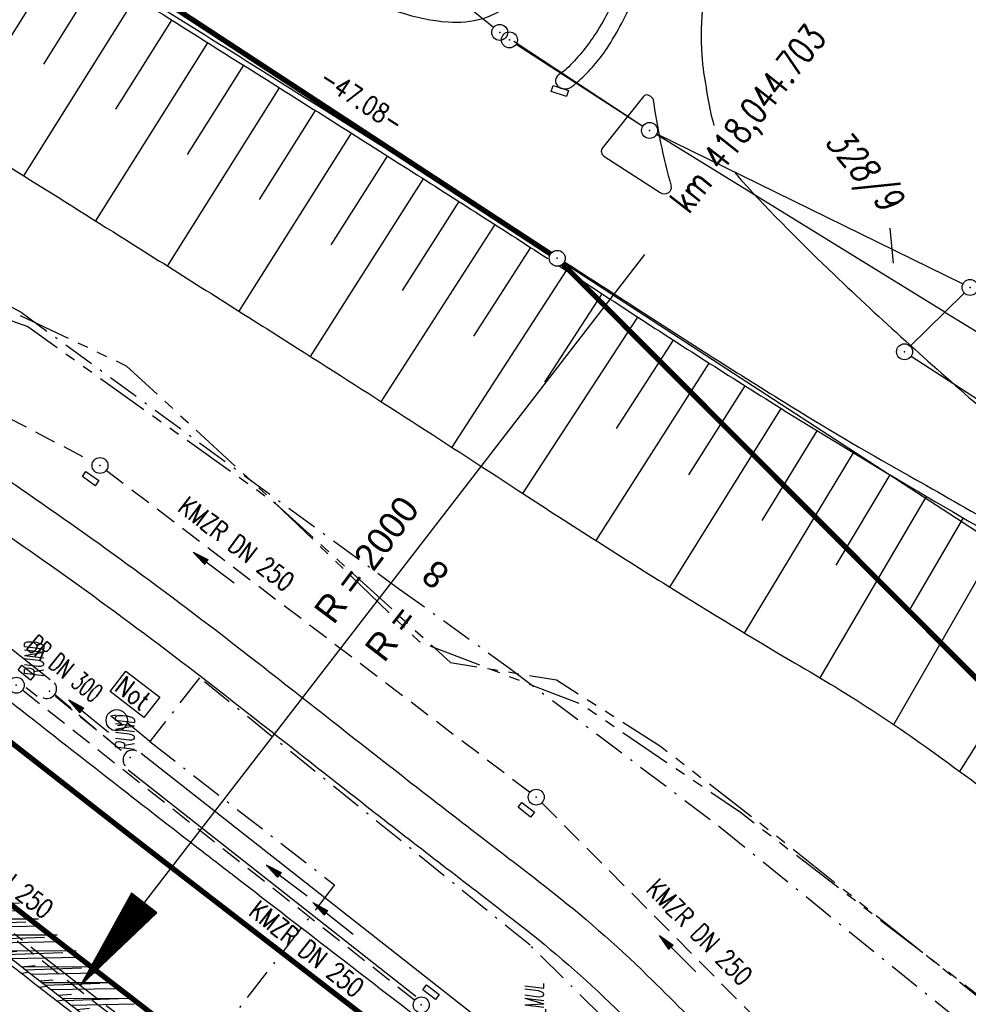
# Model space of a CAD drawing. Extents: x 448150 to 449332, y 437108 to 438384.
# Tile 131 of 172: x 448883 to 448972, y 437590 to 437683. Entities that reach past the tile are written whole.
import ezdxf
from ezdxf.enums import TextEntityAlignment as Align

# ---------------------------------------------------------------- set-up
doc = ezdxf.new("R2010")
doc.units = 0
doc.header["$LTSCALE"] = 2
doc.header["$MEASUREMENT"] = 0
for name, pattern in [('ACHSE', [5.5, 4, -0.5, 0.5, -0.5]), ('AUSGEZOGEN', [0]), ('BAB-FM2', [2.6, 1.5, -0.5, 0.1, -0.5]), ('GESTRICH-X2', [1.5, 1, -0.5]), ('PHANTOMX2', [5, 2.5, -0.5, 0.5, -0.5, 0.5, -0.5])]:
    doc.linetypes.add(name, pattern=pattern)
doc.layers.get('0').update_dxf_attribs({"linetype": 'AUSGEZOGEN'})
for name, color, linetype in [('212-ABSTAND', 8, 'AUSGEZOGEN'), ('212-FLSTNR', 8, 'AUSGEZOGEN'), ('212-GRENZL', 8, 'AUSGEZOGEN'), ('212-GRENZL-BAB', 7, 'AUSGEZOGEN'), ('212-GRENZP', 8, 'AUSGEZOGEN'), ('212-GRENZP-BAB', 7, 'AUSGEZOGEN'), ('ACHSELEMENT', 1, 'AUSGEZOGEN'), ('ACHSETOP', 250, 'ACHSE'), ('ANMERKUNG', 7, 'CONTINUOUS'), ('BAB_FM', 5, 'BAB-FM2'), ('BOESCHG', 250, 'AUSGEZOGEN'), ('DURCHL', 200, 'GESTRICH-X2'), ('FBRTOP', 250, 'AUSGEZOGEN'), ('KANAL', 7, 'GESTRICH-X2'), ('Lichtwellenleiter COLT', 46, 'PHANTOMX2'), ('Lichtwellenleiter GLH', 46, 'PHANTOMX2'), ('MULDE', 250, 'AUSGEZOGEN'), ('NS', 5, 'AUSGEZOGEN'), ('PFEIL', 7, 'CONTINUOUS'), ('PFEILTOP', 200, 'AUSGEZOGEN'), ('SCHLITZRINNE', 200, 'AUSGEZOGEN'), ('SCHSYMBOL', 200, 'AUSGEZOGEN'), ('STRASSE', 250, 'AUSGEZOGEN'), ('TEXTO', 4, 'CONTINUOUS')]:
    doc.layers.add(name, color=color, linetype=linetype)
doc.styles.add('ROMANS', font='romans.shx', dxfattribs={"width": 0.8})
doc.styles.add('UNIR-H', font='unir_h.shx', dxfattribs={"width": 0.8})

# ---------------------------------------------------------------- blocks, each defined once
blk = doc.blocks.new('NOTRUFS')
for p, q in [((-0.7, 0), (-0.357, 0.35)), ((-0.7, 0), (0.7, 0)), ((0.357, -0.35), (0.7, 0))]:
    blk.add_line(p, q)
blk.add_lwpolyline([(-2.143, 4.194), (1.876, 4.194), (1.876, 1.75), (-2.143, 1.75)], close=True)
blk.add_circle((0, 0), 1)
at = {"style": 'ROMANS', "width": 0.8}
blk.add_text('Not', height=1.8, dxfattribs=at).set_placement((-1.982, 2.071))
blk = doc.blocks.new('30S')
at = {"color": 0}
for p, q in [((-0.751, -0.583), (-0.751, 0)), ((-0.751, 0), (0.751, 0)), ((0.751, 0), (0.751, -0.583)), ((0.751, -0.583), (-0.751, -0.583))]:
    blk.add_line(p, q, dxfattribs=at)
blk.add_point((0, 0), dxfattribs=at)
blk = doc.blocks.new('*X37')
at = {"color": 0}
for p, q in [((770.446, 144.261), (770.734, 144.55)), ((770.458, 144.345), (770.725, 144.611)), ((770.471, 144.428), (770.716, 144.673)), ((770.484, 144.512), (770.706, 144.734)), ((770.497, 144.595), (770.697, 144.795)), ((770.509, 144.679), (770.687, 144.857)), ((770.522, 144.762), (770.678, 144.918)), ((770.535, 144.846), (770.669, 144.979)), ((770.548, 144.929), (770.659, 145.041)), ((770.561, 145.013), (770.65, 145.102)), ((770.573, 145.096), (770.64, 145.163)), ((770.586, 145.18), (770.631, 145.225)), ((770.599, 145.263), (770.622, 145.286)), ((770.254, 143.009), (770.875, 143.63)), ((770.267, 143.092), (770.866, 143.692)), ((770.279, 143.176), (770.856, 143.753)), ((770.292, 143.259), (770.847, 143.814)), ((770.305, 143.343), (770.838, 143.875)), ((770.318, 143.426), (770.828, 143.937)), ((770.331, 143.51), (770.819, 143.998)), ((770.343, 143.593), (770.809, 144.059)), ((770.356, 143.677), (770.8, 144.121)), ((770.369, 143.76), (770.791, 144.182)), ((770.382, 143.844), (770.781, 144.243)), ((770.394, 143.927), (770.772, 144.305)), ((770.407, 144.011), (770.762, 144.366)), ((770.42, 144.094), (770.753, 144.427)), ((770.433, 144.178), (770.744, 144.489)), ((770.062, 141.757), (771.016, 142.71)), ((770.075, 141.84), (771.006, 142.772)), ((770.088, 141.924), (770.997, 142.833)), ((770.1, 142.007), (770.988, 142.894)), ((770.113, 142.091), (770.978, 142.956)), ((770.126, 142.174), (770.969, 143.017)), ((770.139, 142.258), (770.96, 143.078)), ((770.152, 142.341), (770.95, 143.14)), ((770.164, 142.425), (770.941, 143.201)), ((770.177, 142.508), (770.931, 143.262)), ((770.19, 142.592), (770.922, 143.324)), ((770.203, 142.675), (770.913, 143.385)), ((770.215, 142.758), (770.903, 143.446)), ((770.228, 142.842), (770.894, 143.508)), ((770.241, 142.925), (770.884, 143.569)), ((769.87, 140.504), (771.157, 141.79)), ((769.883, 140.588), (771.147, 141.852)), ((769.896, 140.671), (771.138, 141.913)), ((769.909, 140.755), (771.129, 141.974)), ((769.922, 140.838), (771.119, 142.036)), ((769.934, 140.922), (771.11, 142.097)), ((769.947, 141.005), (771.1, 142.158)), ((769.96, 141.089), (771.091, 142.22)), ((769.973, 141.172), (771.082, 142.281)), ((769.985, 141.256), (771.072, 142.342)), ((769.998, 141.339), (771.063, 142.404)), ((770.011, 141.423), (771.053, 142.465)), ((770.024, 141.506), (771.044, 142.526)), ((770.037, 141.59), (771.035, 142.588)), ((770.049, 141.673), (771.025, 142.649)), ((769.679, 139.252), (771.297, 140.871)), ((769.692, 139.335), (771.288, 140.932)), ((769.704, 139.419), (771.279, 140.993)), ((769.717, 139.502), (771.269, 141.055)), ((769.73, 139.586), (771.26, 141.116)), ((769.743, 139.669), (771.251, 141.177)), ((769.755, 139.753), (771.241, 141.239)), ((769.768, 139.836), (771.232, 141.3)), ((769.781, 139.92), (771.222, 141.361)), ((769.794, 140.003), (771.213, 141.423)), ((769.807, 140.087), (771.204, 141.484)), ((769.819, 140.17), (771.194, 141.545)), ((769.832, 140.254), (771.185, 141.607)), ((769.845, 140.337), (771.175, 141.668)), ((769.858, 140.421), (771.166, 141.729)), ((769.487, 138), (771.438, 139.951)), ((769.5, 138.083), (771.429, 140.012)), ((769.513, 138.167), (771.419, 140.073)), ((769.525, 138.25), (771.41, 140.135)), ((769.538, 138.334), (771.401, 140.196)), ((769.551, 138.417), (771.391, 140.257)), ((769.564, 138.501), (771.382, 140.319)), ((769.577, 138.584), (771.373, 140.38)), ((769.589, 138.667), (771.363, 140.441)), ((769.602, 138.751), (771.354, 140.503)), ((769.615, 138.834), (771.344, 140.564)), ((769.628, 138.918), (771.335, 140.625)), ((769.64, 139.001), (771.326, 140.687)), ((769.653, 139.085), (771.316, 140.748)), ((769.666, 139.168), (771.307, 140.809)), ((769.295, 136.747), (771.579, 139.031)), ((769.308, 136.831), (771.57, 139.092)), ((769.321, 136.914), (771.56, 139.154)), ((769.334, 136.998), (771.551, 139.215)), ((769.347, 137.081), (771.542, 139.276)), ((769.359, 137.165), (771.532, 139.338)), ((769.372, 137.248), (771.523, 139.399)), ((769.385, 137.332), (771.513, 139.46)), ((769.398, 137.415), (771.504, 139.521)), ((769.41, 137.499), (771.495, 139.583)), ((769.423, 137.582), (771.485, 139.644)), ((769.436, 137.666), (771.476, 139.705)), ((769.449, 137.749), (771.466, 139.767)), ((769.462, 137.833), (771.457, 139.828)), ((769.474, 137.916), (771.448, 139.889)), ((769.116, 135.578), (771.71, 138.172)), ((769.129, 135.662), (771.701, 138.234)), ((769.142, 135.745), (771.692, 138.295)), ((769.155, 135.829), (771.682, 138.356)), ((769.158, 135.549), (771.72, 138.111)), ((769.168, 135.912), (771.673, 138.418)), ((769.18, 135.996), (771.664, 138.479)), ((769.193, 136.079), (771.654, 138.54)), ((769.206, 136.163), (771.645, 138.602)), ((769.219, 136.246), (771.635, 138.663)), ((769.229, 135.549), (771.729, 138.05)), ((769.232, 136.33), (771.626, 138.724)), ((769.244, 136.413), (771.617, 138.786)), ((769.257, 136.497), (771.607, 138.847)), ((769.27, 136.58), (771.598, 138.908)), ((769.283, 136.664), (771.588, 138.97)), ((769.299, 135.549), (771.739, 137.988)), ((769.37, 135.549), (771.748, 137.927)), ((769.441, 135.549), (771.757, 137.866)), ((769.511, 135.549), (771.767, 137.804)), ((769.582, 135.549), (771.776, 137.743)), ((769.653, 135.549), (771.786, 137.682)), ((769.724, 135.549), (771.795, 137.62)), ((769.794, 135.549), (771.804, 137.559)), ((769.865, 135.549), (771.814, 137.498)), ((769.936, 135.549), (771.823, 137.436)), ((770.006, 135.549), (771.832, 137.375)), ((770.077, 135.549), (771.842, 137.314)), ((770.148, 135.549), (771.851, 137.252)), ((770.218, 135.549), (771.861, 137.191)), ((770.289, 135.549), (771.87, 137.13)), ((770.36, 135.549), (771.879, 137.069)), ((770.431, 135.549), (771.889, 137.007)), ((770.501, 135.549), (771.898, 136.946)), ((770.572, 135.549), (771.908, 136.885)), ((770.643, 135.549), (771.917, 136.823)), ((770.713, 135.549), (771.926, 136.762)), ((770.784, 135.549), (771.936, 136.701)), ((770.855, 135.549), (771.945, 136.639)), ((770.926, 135.549), (771.955, 136.578)), ((770.996, 135.549), (771.964, 136.517)), ((771.067, 135.549), (771.973, 136.455)), ((771.138, 135.549), (771.983, 136.394)), ((771.208, 135.549), (771.992, 136.333)), ((771.279, 135.549), (772.001, 136.271)), ((771.35, 135.549), (772.011, 136.21)), ((771.421, 135.549), (772.02, 136.149)), ((771.491, 135.549), (772.03, 136.087)), ((771.562, 135.549), (772.039, 136.026)), ((771.633, 135.549), (772.048, 135.965)), ((771.703, 135.549), (772.058, 135.903)), ((771.774, 135.549), (772.067, 135.842)), ((771.845, 135.549), (772.077, 135.781)), ((771.916, 135.549), (772.086, 135.719)), ((771.986, 135.549), (772.095, 135.658)), ((772.057, 135.549), (772.105, 135.597))]:
    blk.add_line(p, q, dxfattribs=at)
blk = doc.blocks.new('ELPFEIL')
for p, q in [((0, 0), (-1.5, -9.8)), ((0, 0), (0, -70)), ((1.5, -9.8), (0, 0)), ((-1.5, -9.8), (1.5, -9.8))]:
    blk.add_line(p, q)
blk.add_blockref('*X37', (-770.612, -145.349))
blk = doc.blocks.new('GST')
at = {"color": 0}
blk.add_circle((0, 0), 0.75, dxfattribs=at)
blk.add_point((0, 0), dxfattribs=at)
blk = doc.blocks.new('13')
blk.add_lwpolyline([(0.755, 1.218), (-0.748, 1.218), (-0.748, 1.801), (0.755, 1.801)], close=True)
at = {"rotation": 180}
blk.add_blockref('GST', (0, 0), dxfattribs=at)
blk = doc.blocks.new('40')
at = {"color": 0}
blk.add_arc((0.025, 0.311), 0.91, 192.5363, 347.4637, dxfattribs=at)
blk.add_point((0, 0), dxfattribs=at)
blk = doc.blocks.new('17')
blk.add_lwpolyline([(-0.755, -1.218), (0.748, -1.218), (0.748, -1.801), (-0.755, -1.801)], close=True)
blk.add_blockref('GST', (0, 0))
blk = doc.blocks.new('PFEIL2')
at = {"color": 0}
for p, q in [((0.88, 0.002), (-2.401, -0.012)), ((0.881, -0.271), (0.879, 0.276)), ((0.879, 0.276), (2.429, 0.009)), ((0.911, 0.27), (0.879, 0.265)), ((0.965, 0.261), (0.879, 0.246)), ((1.019, 0.252), (0.879, 0.228)), ((1.073, 0.242), (0.879, 0.209)), ((1.127, 0.233), (0.879, 0.191)), ((1.181, 0.224), (0.879, 0.172)), ((1.235, 0.214), (0.879, 0.154)), ((1.289, 0.205), (0.879, 0.135)), ((1.343, 0.196), (0.879, 0.117)), ((1.397, 0.187), (0.879, 0.098)), ((1.451, 0.177), (0.879, 0.08)), ((1.505, 0.168), (0.879, 0.061)), ((1.559, 0.159), (0.88, 0.043)), ((1.613, 0.149), (0.88, 0.024)), ((1.668, 0.14), (0.88, 0.006)), ((1.722, 0.131), (0.88, -0.013)), ((1.776, 0.121), (0.88, -0.031)), ((1.83, 0.112), (0.88, -0.05)), ((1.884, 0.103), (0.88, -0.068)), ((1.938, 0.094), (0.88, -0.087)), ((1.992, 0.084), (0.88, -0.105)), ((2.046, 0.075), (0.88, -0.124)), ((2.1, 0.066), (0.88, -0.142)), ((2.154, 0.056), (0.88, -0.161)), ((2.208, 0.047), (0.88, -0.179)), ((2.262, 0.038), (0.881, -0.198)), ((2.316, 0.029), (0.881, -0.216)), ((2.37, 0.019), (0.881, -0.235)), ((2.424, 0.01), (0.881, -0.253)), ((2.429, 0.009), (0.881, -0.271))]:
    blk.add_line(p, q, dxfattribs=at)

msp = doc.modelspace()

# ---------------------------------------------------------------- hatches: boundary and pattern name
at = {"layer": 'SCHLITZRINNE'}
h = msp.add_hatch(dxfattribs=at)
h.set_pattern_fill('_USER', color=256, scale=1.5, angle=45, style=0, pattern_type=0)
h.set_pattern_definition([(0.19809, (448696.2442, 437758.0261), (-0.005186, 1.499991), [])])
edge = h.paths.add_edge_path()
edge.add_arc((450103.943, 439168.643), 1992.851, 225.253931, 225.326505)
edge.add_arc((450104.379, 439169.084), 1993.471, 225.326505, 225.685513)
edge.add_arc((450114.112, 439179.052), 2007.404, 225.685514, 226.043274)
edge.add_arc((450116.374, 439181.397), 2010.661, 226.043274, 226.400342)
edge.add_arc((450108.345, 439172.967), 1999.019, 226.400342, 226.758448)
edge.add_arc((450107.359, 439171.918), 1997.58, 226.758448, 227.116898)
edge.add_arc((450114.22, 439179.306), 2007.663, 227.116898, 227.474446)
edge.add_arc((450112.044, 439176.933), 2004.443, 227.474446, 227.83238)
edge.add_arc((450107.824, 439172.273), 1998.156, 227.83238, 228.190877)
edge.add_arc((450107.663, 439172.094), 1997.915, 228.190877, 228.549748)
edge.add_arc((450107.034, 439171.381), 1996.965, 228.549748, 228.908704)
edge.add_arc((450111.572, 439176.585), 2003.869, 228.908704, 229.265964)
edge.add_arc((450119.093, 439185.318), 2015.394, 229.265964, 229.6222)
edge.add_arc((450115.134, 439180.663), 2009.284, 229.6222, 229.979919)
edge.add_arc((450101.808, 439164.793), 1988.56, 229.979919, 230.339497)
edge.add_arc((450135.905, 439205.921), 2041.985, 230.339497, 230.699144)
edge.add_arc((450015.788, 439059.171), 1852.343, 230.699144, 231.076753)
edge.add_arc((450440.038, 439584.513), 2527.6, 231.076753, 231.41321)
edge.add_arc((449605.176, 438538.206), 1189.037, 231.413211, 231.903765)
edge.add_arc((451876.599, 441435.451), 4870.53, 231.903765, 232.054115)
edge.add_arc((449764.385, 438726.671), 1435.572, 232.054115, 232.331051)
edge.add_arc((663048.573, 714993.472), 350453.466, 232.33105148, 232.33182369)
edge.add_arc((452105.708, 441751.773), 5260.885, 232.331837, 232.33814)
edge.add_arc((1083717.784, 1260087.558), 1038995.508, 232.338139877, 232.338829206)
edge.add_arc((362297.748, 325361.769), 141749.668, 52.33595822, 52.34101086, ccw=False)
edge.add_arc((130991.073, 25697.409), 520301.522, 52.33458173, 52.33595822, ccw=False)
edge.add_arc((597397.743, 629905.021), 242982.187, 232.33379622, 232.33674373)
edge.add_arc((1091510.304, 1270060.009), 1051651.236, 232.336743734, 232.337424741)
edge.add_arc((63904.407, -61307.138), 630166.935, 52.33651599, 52.337652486, ccw=False)
edge.add_line((448950.678, 437541.271), (448965.933, 437529.496))
edge.add_arc((450103.943, 439168.643), 1993.351, 225.253931, 225.326505)
edge.add_arc((450104.379, 439169.084), 1993.971, 225.326505, 225.633952)
h = msp.add_hatch(dxfattribs=at)
h.set_pattern_fill('_USER', color=256, scale=1.5, angle=45, style=0, pattern_type=0)
h.set_pattern_definition([(1.0848, (448717.7677, 437736.8698), (-0.0283982, 1.4997312), [])])
edge = h.paths.add_edge_path()
edge.add_arc((450104.379, 439169.084), 1993.971, 225.677136, 225.685513)
edge.add_arc((450114.112, 439179.052), 2007.904, 225.685514, 226.043274)
edge.add_arc((450116.374, 439181.397), 2011.161, 226.043274, 226.348764)
edge.add_arc((450103.943, 439168.643), 1992.851, 225.253931, 225.326505)
edge.add_arc((450104.379, 439169.084), 1993.471, 225.326505, 225.685513)
edge.add_arc((450114.112, 439179.052), 2007.404, 225.685514, 226.043274)
edge.add_arc((450116.374, 439181.397), 2010.661, 226.043274, 226.400342)
edge.add_arc((450108.345, 439172.967), 1999.019, 226.400342, 226.758448)
edge.add_arc((450107.359, 439171.918), 1997.58, 226.758448, 227.116898)
edge.add_arc((450114.22, 439179.306), 2007.663, 227.116898, 227.474446)
edge.add_arc((450112.044, 439176.933), 2004.443, 227.474446, 227.83238)
edge.add_arc((450107.824, 439172.273), 1998.156, 227.83238, 228.190877)
edge.add_arc((450107.663, 439172.094), 1997.915, 228.190877, 228.549748)
edge.add_arc((450107.034, 439171.381), 1996.965, 228.549748, 228.908704)
edge.add_arc((450111.572, 439176.585), 2003.869, 228.908704, 229.265964)
edge.add_arc((450119.093, 439185.318), 2015.394, 229.265964, 229.6222)
edge.add_arc((450115.134, 439180.663), 2009.284, 229.6222, 229.979919)
edge.add_arc((450101.808, 439164.793), 1988.56, 229.979919, 230.339497)
edge.add_arc((450135.905, 439205.921), 2041.985, 230.339497, 230.699144)
edge.add_arc((450015.788, 439059.171), 1852.343, 230.699144, 231.076753)
edge.add_arc((450440.038, 439584.513), 2527.6, 231.076753, 231.41321)
edge.add_arc((449605.176, 438538.206), 1189.037, 231.413211, 231.903765)
edge.add_arc((451876.599, 441435.451), 4870.53, 231.903765, 232.054115)
edge.add_arc((449764.385, 438726.671), 1435.572, 232.054115, 232.331051)
edge.add_arc((663048.573, 714993.472), 350453.466, 232.33105148, 232.33182369)
edge.add_arc((452105.708, 441751.773), 5260.885, 232.331837, 232.33814)
edge.add_arc((1083717.784, 1260087.558), 1038995.508, 232.338139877, 232.338829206)
edge.add_arc((362297.748, 325361.769), 141749.668, 52.33595822, 52.34101086, ccw=False)
edge.add_arc((130991.073, 25697.409), 520301.522, 52.33458173, 52.33595822, ccw=False)
edge.add_arc((597397.743, 629905.021), 242982.187, 232.33379622, 232.33674373)
edge.add_arc((1091510.304, 1270060.009), 1051651.236, 232.336743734, 232.337424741)
edge.add_arc((63904.407, -61307.138), 630166.935, 52.33651599, 52.337652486, ccw=False)
edge.add_line((448950.678, 437541.271), (448965.933, 437529.496))
h = msp.add_hatch(dxfattribs=at)
h.set_pattern_fill('_USER', color=256, scale=1.5, angle=45, style=0, pattern_type=0)
h.set_pattern_definition([(1.92282, (448737.9663, 437717.5835), (-0.05033, 1.4991554), [])])
edge = h.paths.add_edge_path()
edge.add_arc((450116.374, 439181.397), 2011.161, 226.391578, 226.400342)
edge.add_arc((450108.345, 439172.967), 1999.519, 226.400342, 226.758448)
edge.add_arc((450107.359, 439171.918), 1998.08, 226.758448, 227.116898)
edge.add_arc((450114.22, 439179.306), 2008.163, 227.116898, 227.474446)
edge.add_arc((450112.044, 439176.933), 2004.943, 227.474446, 227.83238)
edge.add_arc((450107.824, 439172.273), 1998.656, 227.83238, 228.068653)
edge.add_arc((450103.943, 439168.643), 1992.851, 225.253931, 225.326505)
edge.add_arc((450104.379, 439169.084), 1993.471, 225.326505, 225.685513)
edge.add_arc((450114.112, 439179.052), 2007.404, 225.685514, 226.043274)
edge.add_arc((450116.374, 439181.397), 2010.661, 226.043274, 226.400342)
edge.add_arc((450108.345, 439172.967), 1999.019, 226.400342, 226.758448)
edge.add_arc((450107.359, 439171.918), 1997.58, 226.758448, 227.116898)
edge.add_arc((450114.22, 439179.306), 2007.663, 227.116898, 227.474446)
edge.add_arc((450112.044, 439176.933), 2004.443, 227.474446, 227.83238)
edge.add_arc((450107.824, 439172.273), 1998.156, 227.83238, 228.190877)
edge.add_arc((450107.663, 439172.094), 1997.915, 228.190877, 228.549748)
edge.add_arc((450107.034, 439171.381), 1996.965, 228.549748, 228.908704)
edge.add_arc((450111.572, 439176.585), 2003.869, 228.908704, 229.265964)
edge.add_arc((450119.093, 439185.318), 2015.394, 229.265964, 229.6222)
edge.add_arc((450115.134, 439180.663), 2009.284, 229.6222, 229.979919)
edge.add_arc((450101.808, 439164.793), 1988.56, 229.979919, 230.339497)
edge.add_arc((450135.905, 439205.921), 2041.985, 230.339497, 230.699144)
edge.add_arc((450015.788, 439059.171), 1852.343, 230.699144, 231.076753)
edge.add_arc((450440.038, 439584.513), 2527.6, 231.076753, 231.41321)
edge.add_arc((449605.176, 438538.206), 1189.037, 231.413211, 231.903765)
edge.add_arc((451876.599, 441435.451), 4870.53, 231.903765, 232.054115)
edge.add_arc((449764.385, 438726.671), 1435.572, 232.054115, 232.331051)
edge.add_arc((663048.573, 714993.472), 350453.466, 232.33105148, 232.33182369)
edge.add_arc((452105.708, 441751.773), 5260.885, 232.331837, 232.33814)
edge.add_arc((1083717.784, 1260087.558), 1038995.508, 232.338139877, 232.338829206)
edge.add_arc((362297.748, 325361.769), 141749.668, 52.33595822, 52.34101086, ccw=False)
edge.add_arc((130991.073, 25697.409), 520301.522, 52.33458173, 52.33595822, ccw=False)
edge.add_arc((597397.743, 629905.021), 242982.187, 232.33379622, 232.33674373)
edge.add_arc((1091510.304, 1270060.009), 1051651.236, 232.336743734, 232.337424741)
edge.add_arc((63904.407, -61307.138), 630166.935, 52.33651599, 52.337652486, ccw=False)
edge.add_line((448950.678, 437541.271), (448965.933, 437529.496))
h = msp.add_hatch(dxfattribs=at)
h.set_pattern_fill('_USER', color=256, scale=1.5, angle=45, style=0, pattern_type=0)
h.set_pattern_definition([(5.43336, (448830.8072, 437635.437), (-0.142032, 1.4932605), [])])
edge = h.paths.add_edge_path()
edge.add_arc((450115.134, 439180.663), 2009.784, 229.703318, 229.979919)
edge.add_arc((450101.808, 439164.793), 1989.06, 229.979919, 230.339497)
edge.add_arc((450135.905, 439205.921), 2042.485, 230.339497, 230.699144)
edge.add_arc((450015.788, 439059.171), 1852.843, 230.699144, 231.076753)
edge.add_arc((450440.038, 439584.513), 2528.1, 231.076753, 231.211068)
edge.add_arc((450103.943, 439168.643), 1992.851, 225.253931, 225.326505)
edge.add_arc((450104.379, 439169.084), 1993.471, 225.326505, 225.685513)
edge.add_arc((450114.112, 439179.052), 2007.404, 225.685514, 226.043274)
edge.add_arc((450116.374, 439181.397), 2010.661, 226.043274, 226.400342)
edge.add_arc((450108.345, 439172.967), 1999.019, 226.400342, 226.758448)
edge.add_arc((450107.359, 439171.918), 1997.58, 226.758448, 227.116898)
edge.add_arc((450114.22, 439179.306), 2007.663, 227.116898, 227.474446)
edge.add_arc((450112.044, 439176.933), 2004.443, 227.474446, 227.83238)
edge.add_arc((450107.824, 439172.273), 1998.156, 227.83238, 228.190877)
edge.add_arc((450107.663, 439172.094), 1997.915, 228.190877, 228.549748)
edge.add_arc((450107.034, 439171.381), 1996.965, 228.549748, 228.908704)
edge.add_arc((450111.572, 439176.585), 2003.869, 228.908704, 229.265964)
edge.add_arc((450119.093, 439185.318), 2015.394, 229.265964, 229.6222)
edge.add_arc((450115.134, 439180.663), 2009.284, 229.6222, 229.979919)
edge.add_arc((450101.808, 439164.793), 1988.56, 229.979919, 230.339497)
edge.add_arc((450135.905, 439205.921), 2041.985, 230.339497, 230.699144)
edge.add_arc((450015.788, 439059.171), 1852.343, 230.699144, 231.076753)
edge.add_arc((450440.038, 439584.513), 2527.6, 231.076753, 231.41321)
edge.add_arc((449605.176, 438538.206), 1189.037, 231.413211, 231.903765)
edge.add_arc((451876.599, 441435.451), 4870.53, 231.903765, 232.054115)
edge.add_arc((449764.385, 438726.671), 1435.572, 232.054115, 232.331051)
edge.add_arc((663048.573, 714993.472), 350453.466, 232.33105148, 232.33182369)
edge.add_arc((452105.708, 441751.773), 5260.885, 232.331837, 232.33814)
edge.add_arc((1083717.784, 1260087.558), 1038995.508, 232.338139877, 232.338829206)
edge.add_arc((362297.748, 325361.769), 141749.668, 52.33595822, 52.34101086, ccw=False)
edge.add_arc((130991.073, 25697.409), 520301.522, 52.33458173, 52.33595822, ccw=False)
edge.add_arc((597397.743, 629905.021), 242982.187, 232.33379622, 232.33674373)
edge.add_arc((1091510.304, 1270060.009), 1051651.236, 232.336743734, 232.337424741)
edge.add_arc((63904.407, -61307.138), 630166.935, 52.33651599, 52.337652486, ccw=False)
edge.add_line((448950.678, 437541.271), (448965.933, 437529.496))

# ---------------------------------------------------------------- linework, layer by layer
at = {"layer": '212-FLSTNR'}
msp.add_line((448964.495, 437663.165), (448964.824, 437659.871), dxfattribs=at)
at = {"layer": '212-GRENZL'}
for p, q in [((448927.206, 437682.06), (448905.394, 437699.59)), ((448929.107, 437680.767), (448941.263, 437672.772)), ((448929.33, 437680.474), (448941.26, 437672.767)), ((448969.669, 437655.27), (448942.529, 437671.968)), ((448942.564, 437672.031), (448971.366, 437657.92)), ((448933.828, 437659.921), (448979.452, 437630.229)), ((448969.669, 437655.27), (448971.504, 437657.066)), ((448966.415, 437652.066), (448969.67, 437655.27)), ((448969.67, 437655.27), (448990.62, 437642.38)), ((448966.509, 437651.132), (449011.581, 437621.849))]:
    msp.add_line(p, q, dxfattribs=at)
at = {"layer": '212-GRENZL-BAB', "const_width": 0.5, "flags": 128}
for points in [[(448894.428, 437685.7), (448932.572, 437660.74)], [(449077.213, 437515.996), (448933.73, 437659.799)]]:
    msp.add_lwpolyline(points, dxfattribs=at)
at = {"layer": 'ACHSELEMENT'}
msp.add_line((448931.114, 437647.325), (448941.432, 437660.689), dxfattribs=at)
at = {"layer": 'ACHSETOP', "flags": 128}
msp.add_lwpolyline([(448380.241, 438171.899), (448383.346, 438166.505), (448396.089, 438144.997), (448409.099, 438123.649), (448422.375, 438102.466), (448435.915, 438081.45), (448449.717, 438060.605), (448463.778, 438039.935), (448478.096, 438019.441), (448492.67, 437999.129), (448507.496, 437979), (448522.573, 437959.057), (448537.897, 437939.305), (448553.468, 437919.746), (448569.282, 437900.384), (448585.336, 437881.22), (448601.629, 437862.258), (448618.157, 437843.502), (448634.919, 437824.954), (448651.911, 437806.617), (448669.131, 437788.493), (448686.577, 437770.586), (448704.244, 437752.899), (448722.132, 437735.434), (448740.236, 437718.194), (448758.555, 437701.181), (448777.084, 437684.399), (448795.822, 437667.85), (448814.766, 437651.536), (448833.911, 437635.46), (448853.257, 437619.625), (448872.798, 437604.033), (448888.336, 437591.917), (448892.529, 437588.68), (448912.32, 437573.405), (448932.11, 437558.129), (448951.9, 437542.854), (449011.271, 437497.027), (449090.432, 437435.925), (449169.594, 437374.823), (449183.702, 437363.933)], dxfattribs=at)
at = {"layer": 'BAB_FM'}
for points in [[(448606.465, 437905.569), (448627.918, 437878.896), (448639.496, 437862.456), (448640.635, 437858.141), (448643.314, 437857.825), (448662.117, 437832.506), (448693.51, 437804.514), (448720.329, 437777.562), (448723.295, 437774.87), (448728.722, 437768.944), (448764.191, 437737.535), (448775.029, 437717.102), (448810.387, 437687.135), (448816.902, 437686.335), (448825.274, 437683.657), (448833.111, 437680.118), (448851.528, 437670.91), (448862.964, 437665.891), (448882.767, 437655.261), (448918.267, 437629.275), (448928.596, 437621.861), (448948.536, 437606.807), (448982.523, 437579.317)], [(448987.237, 437575.914), (448971.07, 437559.845), (448966.921, 437554.371), (448961.015, 437562.041), (448948.551, 437577.999), (448930.642, 437595.699), (448899.535, 437620.858), (448894.875, 437614.855), (448892.732, 437616.635)], [(448894.875, 437614.855), (448912.253, 437601.365), (448886.711, 437568.46), (448911.783, 437548.574), (448930.201, 437534.475), (448949.433, 437519.616)]]:
    msp.add_lwpolyline(points, dxfattribs=at)
at = {"layer": 'BOESCHG'}
for p, q in [((448876.25, 437672.325), (448886.754, 437689.119)), ((448884.889, 437678.603), (448890.145, 437686.997)), ((448883.015, 437668.089), (448893.535, 437684.874)), ((448891.66, 437674.359), (448896.924, 437682.749)), ((448889.777, 437663.847), (448900.312, 437680.622)), ((448898.428, 437670.109), (448903.699, 437678.494)), ((448896.529, 437659.603), (448907.084, 437676.365)), ((448905.183, 437665.855), (448910.468, 437674.232)), ((448903.263, 437655.353), (448913.85, 437672.095)), ((448911.929, 437661.59), (448917.23, 437669.956)), ((448909.979, 437651.097), (448920.607, 437667.813)), ((448918.648, 437657.317), (448923.98, 437665.663)), ((448916.65, 437646.836), (448927.349, 437663.506)), ((448925.346, 437653.018), (448930.713, 437661.342)), ((448923.303, 437642.546), (448934.073, 437659.171)), ((448932.025, 437648.691), (448937.427, 437656.993)), ((448929.956, 437638.216), (448940.778, 437654.808)), ((448938.766, 437644.308), (448944.134, 437652.631)), ((448936.851, 437633.77), (448947.501, 437650.472)), ((448945.597, 437639.952), (448950.879, 437648.33)), ((448943.792, 437629.394), (448954.268, 437646.206)), ((448952.488, 437635.661), (448957.67, 437644.101)), ((448950.835, 437625.07), (448961.086, 437642.02)), ((448959.446, 437631.453), (448964.516, 437639.961)), ((448957.929, 437620.86), (448967.958, 437637.925)), ((448966.422, 437627.307), (448971.412, 437635.908)), ((448964.878, 437616.449), (448974.878, 437633.91)), ((448979.856, 437626.065), (448971.05, 437612.056))]:
    msp.add_line(p, q, dxfattribs=at)
for points in [[(448823.462, 437722.926, -0.011868), (448843.909, 437713.936, -0.023527), (448853.881, 437708.681, -0.000648), (448880.936, 437692.707, -0.005983), (448883.845, 437690.937, -0.000674), (448904.498, 437677.991, -0.000976), (448918.725, 437669.007, -0.002135), (448932.329, 437660.298, 0.005284)], [(448807.041, 437708.251, -0.014993), (448835.509, 437695.998, -0.023527), (448843.832, 437691.611, -0.000648), (448870.843, 437675.663, -0.005983), (448873.347, 437674.14, -0.000674), (448893.955, 437661.222, -0.000976), (448908.117, 437652.28, -0.003385), (448929.431, 437638.559, 0.005284), (448943.618, 437629.503, 0.005615), (448955.533, 437622.257, -0.031024), (448970.582, 437612.393)], [(448933.43, 437659.586, -0.001077), (448940.265, 437655.141, 0.005284), (448954.099, 437646.31, 0.005615), (448965.634, 437639.296, 0.005157), (448978.354, 437631.931, 0.001597)]]:
    msp.add_lwpolyline(points, format="xyb", dxfattribs=at)
at = {"layer": 'BOESCHG', "flags": 128}
msp.add_lwpolyline([(448970.582, 437612.393, -0.012787), (448978.894, 437606.097, -0.012787), (448986.873, 437599.384, -0.023572), (449000.639, 437585.978, -0.023572), (449013.082, 437571.335, -0.023572)], format="xyb", dxfattribs=at)
at = {"layer": 'DURCHL'}
msp.add_line((448885.889, 437619.304), (448892.506, 437613.757), dxfattribs=at)
at = {"layer": 'FBRTOP'}
for points in [[(448875.411, 437623.641, 0.00214), (448883.327, 437617.381, 0.000657), (448893.314, 437609.572, 0.001208), (448898.757, 437605.348, 0.000003), (448902.464, 437602.487, 0.000028), (448902.917, 437602.137, 0.000003), (448912.812, 437594.5, -0.000022), (448922.707, 437586.863, -0.000006), (448932.602, 437579.224, 0.000013), (448942.498, 437571.586, 0.000003), (448952.392, 437563.949, -0.000005), (448962.287, 437556.312, -0.000002), (448991.973, 437533.398, 0.000001), (449021.658, 437510.484, 0), (449059.524, 437481.257, 0), (449100.819, 437449.382, 0.000002), (449140.4, 437418.831, -0.000003), (449179.981, 437388.28, -0.000002), (449197.089, 437375.075, 0.000004)], [(448881.988, 437575.026, 0.000003), (448891.884, 437567.387, -0.000022), (448901.78, 437559.749, -0.000006), (448911.675, 437552.112, 0.000013), (448921.57, 437544.474, 0.000003), (448931.465, 437536.836, -0.000005), (448941.36, 437529.199, 0), (448949.808, 437522.678, 0.000001)], [(448877.762, 437578.288, 0.000003), (448881.526, 437575.382, 0.000028)]]:
    msp.add_lwpolyline(points, format="xyb", dxfattribs=at)
at = {"layer": 'FBRTOP', "const_width": 0.5}
for points in [[(448874.037, 437605.603, 0.000656), (448884.088, 437597.744, 0.001208), (448889.562, 437593.497, 0.000003), (448893.294, 437590.616, 0.000028), (448893.751, 437590.263, 0.000003), (448903.647, 437582.626, -0.000022), (448913.542, 437574.988, -0.000006), (448923.437, 437567.35, 0.000013), (448933.332, 437559.712, 0.000003), (448943.227, 437552.075, -0.000005), (448953.122, 437544.437, -0.000002), (448982.808, 437521.524, 0.000001), (449012.493, 437498.61, 0), (449050.358, 437469.383, 0), (449091.654, 437437.508, 0.000002), (449131.235, 437406.957, -0.000003), (449170.816, 437376.406, -0.000001), (449185.277, 437365.244, 0.000004)], [(448881.488, 437615.035, 0.000657), (448891.481, 437607.222, 0.001208), (448896.936, 437602.99, 0.000003), (448900.643, 437600.128, 0.000028), (448901.097, 437599.778, 0.000003), (448910.992, 437592.141, -0.000022), (448920.886, 437584.504, -0.000006), (448930.781, 437576.866, 0.000013), (448940.677, 437569.227, 0.000003), (448950.572, 437561.59, -0.000005), (448960.466, 437553.953, -0.000002), (448990.152, 437531.039)], [(449098.999, 437447.023, 0.000002), (449138.58, 437416.472, -0.000003), (449178.161, 437385.922, -0.000002), (449194.742, 437373.122, 0.000004)]]:
    msp.add_lwpolyline(points, format="xyb", dxfattribs=at)
at = {"layer": 'KANAL'}
for p, q in [((448854.844, 437659.25), (448889.5, 437641.188)), ((448890.781, 437640.375), (448930.625, 437610.094)), ((448882.906, 437619.688), (448919.813, 437590.531)), ((448886, 437619.125), (448892.438, 437613.844)), ((448858.781, 437614.625), (448896.906, 437584.688)), ((448931.75, 437609.094), (448967.875, 437572.75))]:
    msp.add_line(p, q, dxfattribs=at)
at = {"layer": 'Lichtwellenleiter COLT', "flags": 128}
msp.add_lwpolyline([(448659.361, 437835.396), (448668.132, 437829.071), (448675.787, 437824.126), (448685.034, 437816.399), (448707.69, 437793.318), (448725.457, 437778.29), (448744.096, 437761.363), (448761.357, 437745.153), (448817.297, 437686.934), (448837.365, 437672.417), (448852.442, 437665.478), (448883.386, 437653.906), (448906.675, 437637.299), (448923.155, 437622.302), (448933.12, 437620.67), (448942.93, 437614.42), (448953.22, 437606.47), (448980, 437585.1), (448999.76, 437565.35), (449013.23, 437542.09), (449015.39, 437534.98), (449018.87, 437529.6), (449025.86, 437525.22), (449038.3, 437522.199), (449054.369, 437521.792), (449059.826, 437520.831), (449063.597, 437518.321), (449065.942, 437515.989), (449065.942, 437515.989), (449095.923, 437479.561), (449111.4, 437468.124), (449127.441, 437455.522), (449178.723, 437415.235), (449213.53, 437388.76)], dxfattribs=at)
at = {"layer": 'Lichtwellenleiter GLH', "flags": 128}
msp.add_lwpolyline([(448402.855, 438190.721), (448415.11, 438168.314), (448419.911, 438160.49), (448420.725, 438158.165), (448503.055, 438031.342), (448522.169, 438004.419), (448532.905, 437989.335), (448539.667, 437979.777), (448549.911, 437964.576), (448559.068, 437950.984), (448598.005, 437903.186), (448632.587, 437863.534), (448656.705, 437838.284), (448666.355, 437831.36), (448672.424, 437827.199), (448672.424, 437827.199), (448672.424, 437827.199), (448838.467, 437670.549), (448842.766, 437668.364), (448853.433, 437664.997), (448877.046, 437657.59), (448892.657, 437650.227), (448906.675, 437637.299), (448920.226, 437624.264), (448935.452, 437618.377), (448950.431, 437608.21), (448972.816, 437591.004), (448987.735, 437577.681), (449010.104, 437551.375), (449016.191, 437536.404), (449021.739, 437528.719), (449038.775, 437522.269), (449054.536, 437521.856), (449060.555, 437520.65), (449065.786, 437515.9), (449095.768, 437479.472), (449099.803, 437476.391), (449111.456, 437468.051), (449130.147, 437452.823), (449130.147, 437452.823), (449149.325, 437438.239), (449167.315, 437424.317), (449186.306, 437409.335), (449205.486, 437394.548), (449213.167, 437388.457)], dxfattribs=at)
at = {"layer": 'MULDE'}
for points in [[(448672.838, 437756.082, 0.000024), (448673.008, 437755.91, 0.001482), (448686.066, 437742.74, 0.0017), (448697.523, 437731.33, 0.003882), (448708.022, 437721.105, 0.001965), (448728.988, 437701.16, 0.004095), (448749.403, 437682.203, 0.003922), (448771.033, 437662.756, 0.004986), (448789.954, 437646.345, 0.0039), (448814.503, 437625.804, 0.003789), (448859.514, 437589.305, 0.003934), (448903.405, 437554.824, 0.000682), (448918.392, 437543.272, -0.000468), (448940.219, 437526.463, -0.001742), (448940.981, 437525.871, -0.000265), (448946.018, 437521.924, -0.000265)], [(448675.871, 437755.855, 0.001318), (448687.482, 437744.152, 0.0017), (448698.929, 437732.752, 0.003882), (448709.406, 437722.549, 0.001965), (448730.36, 437702.614, 0.004095), (448750.752, 437683.68, 0.003922), (448772.359, 437664.254, 0.004986), (448791.249, 437647.869, 0.0039), (448815.775, 437627.348, 0.003789), (448860.762, 437590.868, 0.003934), (448904.629, 437556.406, 0.000682), (448919.611, 437544.858, -0.000468), (448941.441, 437528.047, -0.001742), (448942.214, 437527.446, -0.000265), (448947.252, 437523.498, -0.000265)], [(449107.415, 437376.841, 0.000009), (449131.747, 437358.942, 0.00096)], [(449106.23, 437375.23, 0.000009), (449130.561, 437357.33, 0.000999)]]:
    msp.add_lwpolyline(points, format="xyb", dxfattribs=at)
at = {"layer": 'MULDE', "flags": 128}
msp.add_lwpolyline([(448847.408, 437650.866), (448885.503, 437620.701)], dxfattribs=at)
at = {"layer": 'MULDE'}
for points in [[(448883.219, 437619.958), (448884.261, 437619.133)], [(448894.051, 437613.772), (448928.606, 437586.596), (448962.781, 437560.82), (448963.233, 437560.413)], [(448892.815, 437612.2), (448919.909, 437590.892)]]:
    msp.add_lwpolyline(points, dxfattribs=at)
at = {"layer": 'SCHLITZRINNE'}
for p, q in [((448882.783, 437593.057), (448883.482, 437593.147)), ((448884.454, 437591.76), (448885.154, 437591.85)), ((448886.129, 437590.463), (448886.83, 437590.553)), ((448886.829, 437590.553), (448886.83, 437590.553)), ((448886.829, 437590.553), (448886.83, 437590.553)), ((448886.829, 437590.553), (448886.83, 437590.553))]:
    msp.add_line(p, q, dxfattribs=at)
for points in [[(448891.307, 437587.097, 0.000003), (448901.202, 437579.459, -0.000022), (448911.098, 437571.822, -0.000006), (448920.993, 437564.184, 0.000013), (448930.888, 437556.546, 0.000003), (448940.783, 437548.908, -0.000005), (448950.678, 437541.271, -0.000001), (448965.933, 437529.496, 0.000001)], [(448701.044, 437753.253, 0.000317), (448702.838, 437751.477, 0.001566), (448711.748, 437742.723, 0.001561), (448720.744, 437733.994, 0.001558), (448729.791, 437725.325, 0.001563), (448738.866, 437716.737, 0.001564), (448747.996, 437708.204, 0.00156), (448757.203, 437699.707, 0.001562), (448766.458, 437691.272, 0.001564), (448775.751, 437682.908, 0.001566), (448785.104, 437674.595, 0.001566), (448794.507, 437666.343, 0.001559), (448803.95, 437658.16, 0.001554), (448813.47, 437650.012, 0.001561), (448823.052, 437641.915, 0.001569), (448832.635, 437633.92, 0.001569), (448842.528, 437625.771, 0.001648), (448852, 437618.069, 0.001468), (448863.575, 437608.778, 0.00214), (448871.559, 437602.463, 0.000656), (448881.628, 437594.59, 0.001208), (448887.11, 437590.337, 0.000003), (448890.849, 437587.45, 0.000028)], [(448857.473, 437613.021, 0.000733), (448863.263, 437608.387, 0.00214), (448871.251, 437602.069, 0.000656), (448881.32, 437594.196, 0.001208), (448886.804, 437589.941, 0.000003), (448890.543, 437587.055, 0.000028), (448891.001, 437586.701, 0.000001), (448895.727, 437583.054, -0.000022)]]:
    msp.add_lwpolyline(points, format="xyb", dxfattribs=at)
at = {"layer": 'STRASSE'}
for p, q in [((448941.304, 437675.557), (448937.476, 437670.721)), ((448937.6, 437669.951), (448942.879, 437666.515))]:
    msp.add_line(p, q, dxfattribs=at)
for points in [[(448846.749, 437781.533, 0.019411), (448855.961, 437775.823, 0.008977), (448863.503, 437771.721, 0.00653), (448874.04, 437766.407, 0.020004), (448889.122, 437759.779, -0.018459), (448905.489, 437752.647, -0.017985), (448913.953, 437748.199, -0.01552), (448923.394, 437742.4, -0.042138), (448929.735, 437737.417, -0.033367), (448936.7, 437729.996, -0.050345), (448942.02, 437721.988, -0.049336), (448945.725, 437712.905, -0.032967), (448948.025, 437702.75, -0.058829), (448948.255, 437696.906, -0.017764), (448947.45, 437689.857, 0.022949), (448946.883, 437684.393, 0.000908), (448946.754, 437682.081, 0.006919), (448946.742, 437681.777, 0.015283), (448946.747, 437680.714, 0.009177), (448946.841, 437678.946, 0.019132), (448946.926, 437678.18, 0.005164), (448947.376, 437675.362, 0.026397), (448947.944, 437672.841, 0.036039)], [(448873.484, 437759.4, 0.016208), (448884.163, 437754.749, -0.015247), (448895.523, 437749.828, -0.019115), (448901.148, 437746.917, -0.008634), (448913.22, 437739.795, -0.04192), (448921.313, 437733.844, -0.038194), (448929.037, 437725.982, -0.091589), (448934.46, 437716.457, -0.091514), (448936.125, 437705.614, -0.027995), (448935.478, 437698.124, -0.048638), (448934.451, 437693.913, -0.023066), (448933.156, 437690.695, -0.025498), (448931.707, 437687.91, -0.075368), (448928.83, 437684.361, -0.114507), (448926.188, 437682.879, -0.089933), (448922.935, 437682.54, -0.063323), (448918.402, 437683.469, -0.012665), (448913.893, 437685.135, -0.022823), (448911.462, 437686.235, -0.028302), (448899.998, 437692.908, 0.022386), (448885.609, 437701.512, 0.003002), (448865.564, 437712.157, 0.007891)], [(448811.178, 437728.091, 0.00091), (448814.54, 437726.799, 0.002094), (448816.003, 437726.246, 0.000623), (448820.38, 437724.62, -0.000809), (448823.751, 437723.367, -0.019786), (448839.231, 437716.874, -0.019805), (448854.135, 437709.184, -0.005461), (448868.396, 437700.889, -0.004887), (448884.134, 437691.292, -0.000471), (448905.312, 437678.065, -0.000732), (448918.904, 437669.531, -0.002133), (448932.538, 437660.861, 0.005143)], [(448949.884, 437668.463, 0.029319), (448950.564, 437667.629, 0.017176), (448959.25, 437658.799, 0.011129), (448972.803, 437646.498, 0.043064), (448976.635, 437643.712, 0.007501)], [(448933.912, 437659.978, -0.001024), (448940.428, 437655.769, 0.005143), (448954.574, 437646.794, 0.010706), (448965.861, 437640.125, -0.007273), (448982.543, 437630.423, -0.002597)], [(448835.65, 437659.28, 0.010223), (448841.36, 437655.858, 0.004603), (448847.172, 437652.5, 0.034303), (448853.875, 437649.293, -0.023364), (448862.654, 437645.326, -0.013741), (448872.967, 437639.712, -0.018371), (448880.278, 437635.099, -0.008232), (448890.864, 437627.606, -0.007691), (448901.948, 437619.218, -0.000683), (448909.8, 437613.067, 0.000756), (448916.908, 437607.5, 0.002366), (448923.212, 437602.625, -0.002299), (448929.636, 437597.66, -0.027511), (448938.67, 437589.773, -0.018116), (448951.518, 437576.308, -0.001763), (448953.046, 437574.573, -0.000577), (448957.743, 437569.19, -0.008616), (448960.303, 437566.146, -0.004986), (448964.687, 437560.633, -0.004986)], [(448848.175, 437656.884, 0.000892), (448849.293, 437656.249, 0.034303), (448855.463, 437653.297, -0.023364), (448864.609, 437649.165, -0.013741), (448875.13, 437643.437, -0.018371), (448882.709, 437638.656, -0.008232), (448893.41, 437631.081, -0.007691), (448904.6, 437622.613, -0.000683), (448912.461, 437616.454, 0.000756), (448919.559, 437610.895, 0.002366), (448925.831, 437606.046, -0.002299), (448932.286, 437601.056, -0.027511), (448941.677, 437592.858, -0.018116), (448954.74, 437579.167, -0.001763), (448956.288, 437577.409, -0.000577), (448960.992, 437572.019, -0.008616), (448963.647, 437568.861, -0.004986), (448968.085, 437563.281)]]:
    msp.add_lwpolyline(points, format="xyb", dxfattribs=at)
msp.add_lwpolyline([(448935.228, 437677.037, 0.067285), (448937.856, 437680.057, 0.048373), (448940.447, 437684.972, 0.046785), (448942.152, 437690.585, 0.044847), (448942.835, 437696.666, 0.015628), (448942.817, 437698.599, 0.057536), (448942.736, 437699.119, 0.114137), (448942.398, 437699.741, 0.174335), (448941.985, 437699.967, 0.219713), (448941.524, 437699.836, 0.149627), (448941.157, 437699.256, 0.115548), (448941.127, 437698.435, -0.057078), (448941.256, 437696.793, -0.041611), (448940.526, 437690.648, -0.048621), (448938.967, 437685.583, -0.046537), (448936.689, 437681.299, -0.055775), (448934.1, 437678.182, -0.05652), (448933.462, 437677.694, 0.107558), (448933.152, 437677.403, 0.242107), (448933.076, 437676.807, 0.221985), (448933.535, 437676.348, 0.096148), (448934.012, 437676.272, 0.115538), (448934.401, 437676.378, 0.04455), (448934.587, 437676.501, 0.011865)], format="xyb", close=True, dxfattribs=at)
for centre, radius, start, end in [((448941.624, 437675.299), 0.411, 70.72652, 141.09788), ((448941.418, 437674.71), 1.035, 40.20229, 70.72652), ((449002.01, 437683.519), 60.353, 187.75203, 195.78012), ((448937.845, 437670.385), 0.499, 137.73747, 240.55915), ((448943.37, 437667), 0.572, 303.66872, 10.67278), ((448943.276, 437667.141), 0.741, 237.60762, 303.66872)]:
    msp.add_arc(centre, radius, start, end, dxfattribs=at)

# ---------------------------------------------------------------- block references
at = {"layer": '212-GRENZP', "rotation": 309.7713901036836}
for p in [(448927.79, 437681.59), (448928.7, 437680.881), (448941.89, 437672.36), (448972.041, 437657.59), (448965.88, 437651.54)]:
    msp.add_blockref('GST', p, dxfattribs=at)
at = {"layer": '212-GRENZP-BAB', "rotation": 309.7713901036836}
msp.add_blockref('GST', (448933.2, 437660.33), dxfattribs=at)
at = {"layer": 'ACHSELEMENT', "rotation": 142.3294247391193}
msp.add_blockref('ELPFEIL', (448888.336, 437591.917), dxfattribs=at)
at = {"layer": 'NS', "rotation": 322.4537061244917}
msp.add_blockref('NOTRUFS', (448891.759, 437616.867), dxfattribs=at)
at = {"layer": 'PFEIL'}
for p, rotation in [((448900.872, 437631.233), 142.7538000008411), ((448889.125, 437617.253), 140.5882999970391), ((448912.122, 437598.216), 141.7107000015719), ((448944.528, 437594.883), 134.8279000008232)]:
    msp.add_blockref('PFEIL2', p, dxfattribs=dict(at, rotation=rotation))
at = {"layer": 'PFEILTOP', "rotation": 142.8524950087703}
msp.add_blockref('PFEIL2', (448907.754, 437601.789), dxfattribs=at)
at = {"layer": 'SCHSYMBOL'}
for name, p, rotation in [('30S', (448933.535, 437676.348), 341.3702601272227), ('17', (448890.179, 437640.835), 324.4292861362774), ('13', (448882.302, 437620.161), 321.6994), ('40', (448885.414, 437619.613), 51.77990000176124), ('40', (448893.027, 437613.357), 232.0649000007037), ('13', (448931.224, 437609.628), 141.6872021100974), ('13', (448920.407, 437590.079), 322.3365)]:
    msp.add_blockref(name, p, dxfattribs=dict(at, rotation=rotation))

# ---------------------------------------------------------------- texts
at = {"layer": '212-ABSTAND', "insert": (448914.808, 437675.219), "char_height": 1.8, "attachment_point": 5, "rotation": 326.80282, "style": 'ROMANS'}
msp.add_mtext('-47.08-', dxfattribs=at)
at = {"layer": '212-FLSTNR', "style": 'ROMANS', "oblique": 15, "width": 0.8}
msp.add_text('328/9', height=2.5, rotation=309.77139, dxfattribs=at).set_placement((448958.301, 437671.311))
at = {"layer": 'ACHSELEMENT', "style": 'ROMANS', "width": 0.75}
msp.add_text('km 418,044.703', height=2.5, rotation=51.8243, dxfattribs=at).set_placement((448945.565, 437664.413))
at = {"layer": 'ACHSELEMENT', "style": 'UNIR-H'}
for s, rotation, p in [('R = 2000', 53.15789, (448912.159, 437625.775)), ('8', 141.68798, (448923.237, 437630.974)), ('R = ', 52.34256, (448916.91, 437622.195))]:
    msp.add_text(s, height=2.5, rotation=rotation, dxfattribs=at).set_placement(p)
at = {"layer": 'ANMERKUNG', "style": 'ROMANS', "oblique": 7, "width": 0.5}
for s, p in [('RUND', (448884.882, 437620.917)), ('RUND', (448893.433, 437613.986)), ('AUF_MUL', (448931.955, 437586.857))]:
    msp.add_text(s, height=1.8, rotation=90, dxfattribs=at).set_placement(p)
at = {"layer": 'TEXTO', "style": 'ROMANS'}
for s, rotation, width, p in [('KMZR DN 250', 322.7538, 0.75, (448902.47, 437632.738)), ('BR DN 300', 320.5883, 0.6, (448886.303, 437621.028)), ('KMZR DN 250', 321.8834, 0.75, (448879.828, 437602.032)), ('KMZR DN 250', 314.8279, 0.75, (448945.953, 437596.288)), ('KMZR DN 250', 321.7107, 0.75, (448909.069, 437594.641))]:
    msp.add_text(s, height=1.8, rotation=rotation, dxfattribs=dict(at, width=width)).set_placement(p, align=Align.CENTER)

doc.saveas('drawing.dxf')
